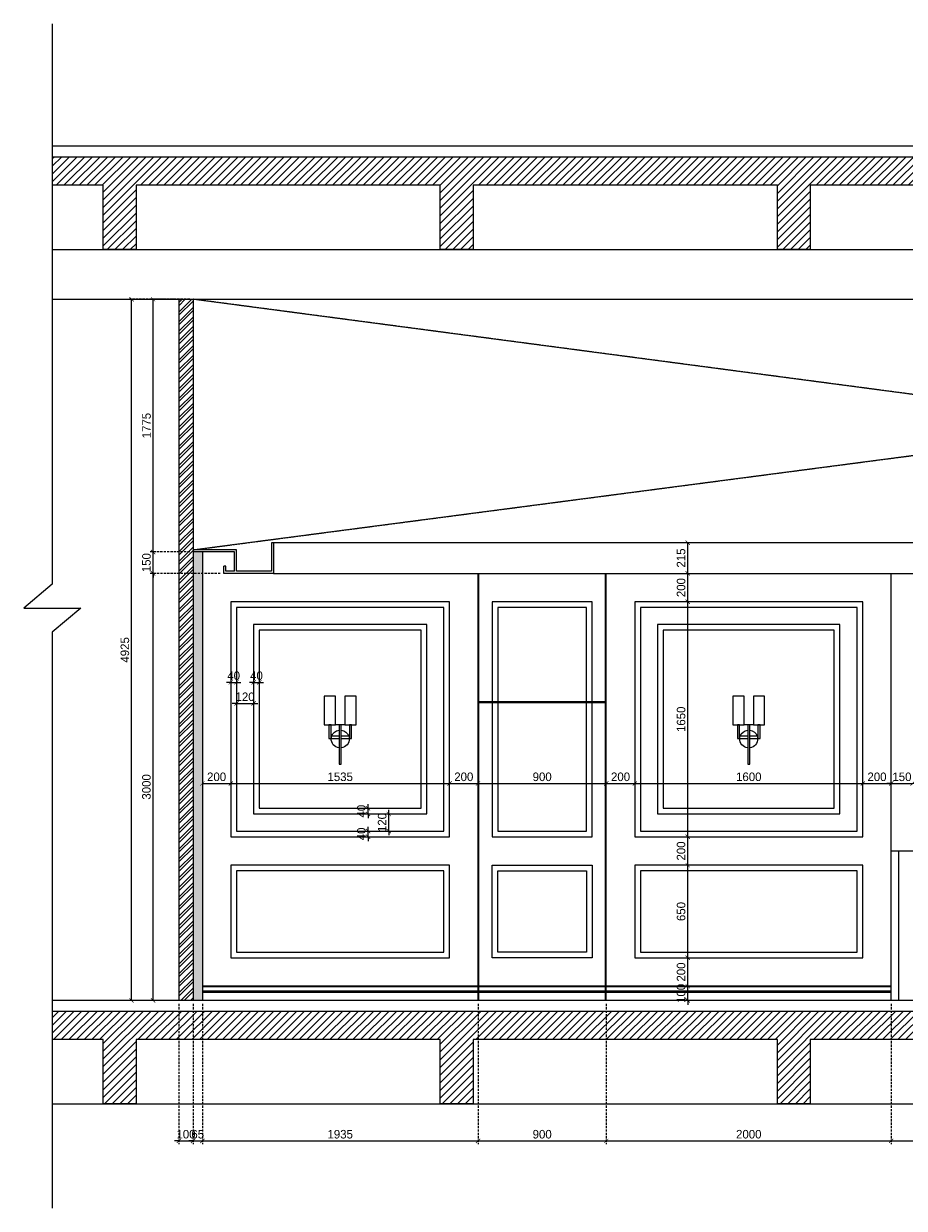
# Model space of a CAD drawing. Header units: millimetres. Extents: x 325 to 282792, y 120 to 12645.
# Tile 11 of 15: x 266681 to 272861, y 4326 to 12645. Entities that reach past the tile are written whole.
import ezdxf

# ---------------------------------------------------------------- set-up
doc = ezdxf.new("R2010")
doc.units = ezdxf.units.MM
doc.header["$LTSCALE"] = 2.5
doc.linetypes.add('DASHED2', pattern=[9.525, 6.35, -3.175])
doc.linetypes.add('HIDDEN', pattern=[0.375, 0.25, -0.125])
for name, color, linetype, lineweight in [('Dimension', 40, 'Continuous', 0), ('ELEVATION 1', 143, 'Continuous', 18), ('ELEVATION 3', 23, 'Continuous', 13), ('ELEVATION 4', 157, 'Continuous', 9), ('ELEVATION 5', 156, 'Continuous', 5), ('HATCH LIGHT', 250, 'Continuous', 0), ('HATCH MEDIUM', 251, 'Continuous', 5)]:
    doc.layers.add(name, color=color, linetype=linetype, lineweight=lineweight)
doc.layers.add('ELEVATION-4', color=8, linetype='Continuous')
doc.styles.get("Standard").update_dxf_attribs({"font": 'GOTHIC.TTF'})
doc.dimstyles.new('AJKD_30', dxfattribs={"dimscale": 30, "dimtxt": 2, "dimasz": 1, "dimexe": 0.8, "dimexo": 0.8, "dimgap": 0.5, "dimtad": 1, "dimdec": 0, "dimzin": 0, "dimdsep": 46, "dimtxsty": 'Standard', "dimblk": 'ARCHTICK', "dimcen": 0.125, "dimclrd": 251, "dimclre": 251, "dimclrt": 42, "dimadec": 0, "dimazin": 0, "dimtfac": 1, "dimtdec": 0, "dimtix": 1, "dimtmove": 1, "dimatfit": 3, "dimfxl": 0, "dimtolj": 1, "dimtzin": 0, "dimarcsym": 0})
pattern_1 = [(45, (-139501.004, -30552.65), (-26.9407684, 26.9407684), [])]

# ---------------------------------------------------------------- blocks, each defined once
blk = doc.blocks.new('E WL')
blk.add_line((-32.7, 276.1), (32.7, 276.1))
for points in [[(-111.4, 476.2), (-32.7, 476.2), (-32.7, 276.1), (-111.4, 276.1)], [(32.7, 476.2), (111.4, 476.2), (111.4, 276.1), (32.7, 276.1)], [(-79.5, 276.1), (-64.5, 276.1), (-64.5, 180.5), (-79.5, 180.5)], [(-7.5, 276.1), (7.5, 276.1), (7.5, 0), (-7.5, 0)], [(64.5, 276.1), (79.5, 276.1), (79.5, 180.5), (64.5, 180.5)]]:
    blk.add_lwpolyline(points, close=True)
for points in [[(-7.5, 180.5), (-64.5, 180.5), (-64.5, 195.5), (-7.5, 195.5)], [(7.5, 195.5), (64.5, 195.5), (64.5, 180.5), (7.5, 180.5)]]:
    blk.add_lwpolyline(points)
for start, end in [(176.59121, 263.10582), (96.89418, 162.68536), (17.31464, 83.21619), (276.78381, 3.40879)]:
    blk.add_arc((0.1, 176.8), 62.9, start, end)
blk = doc.blocks.new('_ArchTick')
at = {"color": 0, "linetype": 'ByBlock', "const_width": 0.15}
blk.add_lwpolyline([(-0.5, -0.5), (0.5, 0.5)], dxfattribs=at)
blk = doc.blocks.new('*D147')
at = {"layer": 'Defpoints', "color": 0}
for p in [(267588.8, 8785.3), (268084.5, 8785.3), (267934.5, 5785.3)]:
    blk.add_point(p, dxfattribs=at)
at = {"layer": 'Dimension', "color": 251, "linetype": 'DASHED2', "lineweight": -2}
for p, q in [((268060.5, 8785.3), (267564.8, 8785.3)), ((267910.5, 5785.3), (267564.8, 5785.3))]:
    blk.add_line(p, q, dxfattribs=at)
at = {"layer": 'Dimension', "color": 251, "lineweight": -2}
blk.add_line((267588.8, 5785.3), (267588.8, 8785.3), dxfattribs=at)
at = {"layer": 'Dimension', "color": 251, "lineweight": -2, "xscale": 30, "yscale": 30, "zscale": 30}
for p, rotation in [((267588.8, 8785.3), 90), ((267588.8, 5785.3), 270)]:
    blk.add_blockref('_ArchTick', p, dxfattribs=dict(at, rotation=rotation))
at = {"layer": 'Dimension', "color": 42, "insert": (267542.3, 7285.3), "char_height": 60, "attachment_point": 5, "rotation": 90}
blk.add_mtext('\\A1;3000', dxfattribs=at)
blk = doc.blocks.new('*D148')
at = {"layer": 'Defpoints', "color": 0}
for p in [(267588.8, 8935.3), (267869.7, 8935.3), (268084.5, 8785.3)]:
    blk.add_point(p, dxfattribs=at)
at = {"layer": 'Dimension', "color": 251, "linetype": 'DASHED2', "lineweight": -2}
for p, q in [((267845.7, 8935.3), (267564.8, 8935.3)), ((268060.5, 8785.3), (267564.8, 8785.3))]:
    blk.add_line(p, q, dxfattribs=at)
at = {"layer": 'Dimension', "color": 251, "lineweight": -2}
for p, q in [((267588.8, 8935.3), (267588.8, 8965.3)), ((267588.8, 8785.3), (267588.8, 8935.3)), ((267588.8, 8785.3), (267588.8, 8755.3))]:
    blk.add_line(p, q, dxfattribs=at)
at = {"layer": 'Dimension', "color": 251, "lineweight": -2, "xscale": 30, "yscale": 30, "zscale": 30}
for p, rotation in [((267588.8, 8935.3), 270), ((267588.8, 8785.3), 90)]:
    blk.add_blockref('_ArchTick', p, dxfattribs=dict(at, rotation=rotation))
at = {"layer": 'Dimension', "color": 42, "insert": (267542.3, 8860.3), "char_height": 60, "attachment_point": 5, "rotation": 90}
blk.add_mtext('\\A1;150', dxfattribs=at)
blk = doc.blocks.new('*D149')
at = {"layer": 'Defpoints', "color": 0}
for p in [(267588.8, 10710.3), (267869.7, 10710.3), (267869.7, 8935.3)]:
    blk.add_point(p, dxfattribs=at)
at = {"layer": 'Dimension', "color": 251, "linetype": 'DASHED2', "lineweight": -2}
for p, q in [((267845.7, 10710.3), (267564.8, 10710.3)), ((267845.7, 8935.3), (267564.8, 8935.3))]:
    blk.add_line(p, q, dxfattribs=at)
at = {"layer": 'Dimension', "color": 251, "lineweight": -2}
blk.add_line((267588.8, 8935.3), (267588.8, 10710.3), dxfattribs=at)
at = {"layer": 'Dimension', "color": 251, "lineweight": -2, "xscale": 30, "yscale": 30, "zscale": 30}
for p, rotation in [((267588.8, 10710.3), 90), ((267588.8, 8935.3), 270)]:
    blk.add_blockref('_ArchTick', p, dxfattribs=dict(at, rotation=rotation))
at = {"layer": 'Dimension', "color": 42, "insert": (267543, 9822.8), "char_height": 60, "attachment_point": 5, "rotation": 90}
blk.add_mtext('\\A1;1775', dxfattribs=at)
blk = doc.blocks.new('*D150')
at = {"layer": 'Defpoints', "color": 0}
for p in [(267437.5, 10710.3), (267769.7, 10710.3), (267769.7, 5785.3)]:
    blk.add_point(p, dxfattribs=at)
at = {"layer": 'Dimension', "color": 251, "linetype": 'DASHED2', "lineweight": -2}
for p, q in [((267745.7, 10710.3), (267413.5, 10710.3)), ((267745.7, 5785.3), (267413.5, 5785.3))]:
    blk.add_line(p, q, dxfattribs=at)
at = {"layer": 'Dimension', "color": 251, "lineweight": -2}
blk.add_line((267437.5, 5785.3), (267437.5, 10710.3), dxfattribs=at)
at = {"layer": 'Dimension', "color": 251, "lineweight": -2, "xscale": 30, "yscale": 30, "zscale": 30}
for p, rotation in [((267437.5, 10710.3), 90), ((267437.5, 5785.3), 270)]:
    blk.add_blockref('_ArchTick', p, dxfattribs=dict(at, rotation=rotation))
at = {"layer": 'Dimension', "color": 42, "insert": (267391, 8247.8), "char_height": 60, "attachment_point": 5, "rotation": 90}
blk.add_mtext('\\A1;4925', dxfattribs=at)
blk = doc.blocks.new('*D151')
at = {"layer": 'Defpoints', "color": 0}
for p in [(267769.7, 5785.3), (267869.7, 5785.3), (267869.7, 4799.3)]:
    blk.add_point(p, dxfattribs=at)
at = {"layer": 'Dimension', "color": 251, "linetype": 'DASHED2', "lineweight": -2}
for p, q in [((267769.7, 5761.3), (267769.7, 4775.3)), ((267869.7, 5761.3), (267869.7, 4775.3))]:
    blk.add_line(p, q, dxfattribs=at)
at = {"layer": 'Dimension', "color": 251, "lineweight": -2}
for p, q in [((267769.7, 4799.3), (267739.7, 4799.3)), ((267769.7, 4799.3), (267869.7, 4799.3)), ((267869.7, 4799.3), (267899.7, 4799.3))]:
    blk.add_line(p, q, dxfattribs=at)
at = {"layer": 'Dimension', "color": 251, "lineweight": -2, "xscale": 30, "yscale": 30, "zscale": 30}
blk.add_blockref('_ArchTick', (267769.7, 4799.3), dxfattribs=at)
at = {"layer": 'Dimension', "color": 251, "lineweight": -2, "xscale": 30, "yscale": 30, "zscale": 30, "rotation": 180}
blk.add_blockref('_ArchTick', (267869.7, 4799.3), dxfattribs=at)
at = {"layer": 'Dimension', "color": 42, "insert": (267819.7, 4845.8), "char_height": 60, "attachment_point": 5}
blk.add_mtext('\\A1;100', dxfattribs=at)
blk = doc.blocks.new('*D152')
at = {"layer": 'Defpoints', "color": 0}
for p in [(267869.7, 5785.3), (267934.5, 5785.3), (267934.5, 4799.3)]:
    blk.add_point(p, dxfattribs=at)
at = {"layer": 'Dimension', "color": 251, "linetype": 'DASHED2', "lineweight": -2}
for p, q in [((267869.7, 5761.3), (267869.7, 4775.3)), ((267934.5, 5761.3), (267934.5, 4775.3))]:
    blk.add_line(p, q, dxfattribs=at)
at = {"layer": 'Dimension', "color": 251, "lineweight": -2}
for p, q in [((267869.7, 4799.3), (267839.7, 4799.3)), ((267869.7, 4799.3), (267934.5, 4799.3)), ((267934.5, 4799.3), (267964.5, 4799.3))]:
    blk.add_line(p, q, dxfattribs=at)
at = {"layer": 'Dimension', "color": 251, "lineweight": -2, "xscale": 30, "yscale": 30, "zscale": 30}
blk.add_blockref('_ArchTick', (267869.7, 4799.3), dxfattribs=at)
at = {"layer": 'Dimension', "color": 251, "lineweight": -2, "xscale": 30, "yscale": 30, "zscale": 30, "rotation": 180}
blk.add_blockref('_ArchTick', (267934.5, 4799.3), dxfattribs=at)
at = {"layer": 'Dimension', "color": 42, "insert": (267902.1, 4845.8), "char_height": 60, "attachment_point": 5}
blk.add_mtext('\\A1;65', dxfattribs=at)
blk = doc.blocks.new('*D153')
at = {"layer": 'Defpoints', "color": 0}
for p in [(267934.5, 5785.3), (269869.7, 5785.3), (269869.7, 4799.3)]:
    blk.add_point(p, dxfattribs=at)
at = {"layer": 'Dimension', "color": 251, "linetype": 'DASHED2', "lineweight": -2}
for p, q in [((267934.5, 5761.3), (267934.5, 4775.3)), ((269869.7, 5761.3), (269869.7, 4775.3))]:
    blk.add_line(p, q, dxfattribs=at)
at = {"layer": 'Dimension', "color": 251, "lineweight": -2}
blk.add_line((267934.5, 4799.3), (269869.7, 4799.3), dxfattribs=at)
at = {"layer": 'Dimension', "color": 251, "lineweight": -2, "xscale": 30, "yscale": 30, "zscale": 30, "rotation": 180}
blk.add_blockref('_ArchTick', (267934.5, 4799.3), dxfattribs=at)
at = {"layer": 'Dimension', "color": 251, "lineweight": -2, "xscale": 30, "yscale": 30, "zscale": 30}
blk.add_blockref('_ArchTick', (269869.7, 4799.3), dxfattribs=at)
at = {"layer": 'Dimension', "color": 42, "insert": (268902.1, 4845.8), "char_height": 60, "attachment_point": 5}
blk.add_mtext('\\A1;1935', dxfattribs=at)
blk = doc.blocks.new('*D154')
at = {"layer": 'Defpoints', "color": 0}
for p in [(269869.7, 5785.3), (270769.7, 5785.3), (270769.7, 4799.3)]:
    blk.add_point(p, dxfattribs=at)
at = {"layer": 'Dimension', "color": 251, "linetype": 'DASHED2', "lineweight": -2}
for p, q in [((269869.7, 5761.3), (269869.7, 4775.3)), ((270769.7, 5761.3), (270769.7, 4775.3))]:
    blk.add_line(p, q, dxfattribs=at)
at = {"layer": 'Dimension', "color": 251, "lineweight": -2}
blk.add_line((269869.7, 4799.3), (270769.7, 4799.3), dxfattribs=at)
at = {"layer": 'Dimension', "color": 251, "lineweight": -2, "xscale": 30, "yscale": 30, "zscale": 30, "rotation": 180}
blk.add_blockref('_ArchTick', (269869.7, 4799.3), dxfattribs=at)
at = {"layer": 'Dimension', "color": 251, "lineweight": -2, "xscale": 30, "yscale": 30, "zscale": 30}
blk.add_blockref('_ArchTick', (270769.7, 4799.3), dxfattribs=at)
at = {"layer": 'Dimension', "color": 42, "insert": (270319.7, 4845.8), "char_height": 60, "attachment_point": 5}
blk.add_mtext('\\A1;900', dxfattribs=at)
blk = doc.blocks.new('*D155')
at = {"layer": 'Defpoints', "color": 0}
for p in [(270769.7, 5785.3), (272769.7, 5785.3), (272769.7, 4799.3)]:
    blk.add_point(p, dxfattribs=at)
at = {"layer": 'Dimension', "color": 251, "linetype": 'DASHED2', "lineweight": -2}
for p, q in [((270769.7, 5761.3), (270769.7, 4775.3)), ((272769.7, 5761.3), (272769.7, 4775.3))]:
    blk.add_line(p, q, dxfattribs=at)
at = {"layer": 'Dimension', "color": 251, "lineweight": -2}
blk.add_line((270769.7, 4799.3), (272769.7, 4799.3), dxfattribs=at)
at = {"layer": 'Dimension', "color": 251, "lineweight": -2, "xscale": 30, "yscale": 30, "zscale": 30, "rotation": 180}
blk.add_blockref('_ArchTick', (270769.7, 4799.3), dxfattribs=at)
at = {"layer": 'Dimension', "color": 251, "lineweight": -2, "xscale": 30, "yscale": 30, "zscale": 30}
blk.add_blockref('_ArchTick', (272769.7, 4799.3), dxfattribs=at)
at = {"layer": 'Dimension', "color": 42, "insert": (271769.7, 4845.8), "char_height": 60, "attachment_point": 5}
blk.add_mtext('\\A1;2000', dxfattribs=at)
blk = doc.blocks.new('*D156')
at = {"layer": 'Defpoints', "color": 0}
for p in [(272769.7, 5785.3), (273667.4, 5785.3), (273667.4, 4799.3)]:
    blk.add_point(p, dxfattribs=at)
at = {"layer": 'Dimension', "color": 251, "linetype": 'DASHED2', "lineweight": -2}
for p, q in [((272769.7, 5761.3), (272769.7, 4775.3)), ((273667.4, 5761.3), (273667.4, 4775.3))]:
    blk.add_line(p, q, dxfattribs=at)
at = {"layer": 'Dimension', "color": 251, "lineweight": -2}
blk.add_line((272769.7, 4799.3), (273667.4, 4799.3), dxfattribs=at)
at = {"layer": 'Dimension', "color": 251, "lineweight": -2, "xscale": 30, "yscale": 30, "zscale": 30, "rotation": 180}
blk.add_blockref('_ArchTick', (272769.7, 4799.3), dxfattribs=at)
at = {"layer": 'Dimension', "color": 251, "lineweight": -2, "xscale": 30, "yscale": 30, "zscale": 30}
blk.add_blockref('_ArchTick', (273667.4, 4799.3), dxfattribs=at)
at = {"layer": 'Dimension', "color": 42, "insert": (273218.6, 4845.8), "char_height": 60, "attachment_point": 5}
blk.add_mtext('\\A1;898', dxfattribs=at)
blk = doc.blocks.new('*D160')
at = {"layer": 'Defpoints', "color": 0}
for p in [(267934.5, 7309.5), (268134.5, 7309.5), (268134.5, 7309.5)]:
    blk.add_point(p, dxfattribs=at)
at = {"layer": 'Dimension', "color": 251, "lineweight": -2}
blk.add_line((267934.5, 7309.5), (268134.5, 7309.5), dxfattribs=at)
at = {"layer": 'Dimension', "color": 251, "lineweight": -2, "xscale": 30, "yscale": 30, "zscale": 30, "rotation": 180}
blk.add_blockref('_ArchTick', (267934.5, 7309.5), dxfattribs=at)
at = {"layer": 'Dimension', "color": 251, "lineweight": -2, "xscale": 30, "yscale": 30, "zscale": 30}
blk.add_blockref('_ArchTick', (268134.5, 7309.5), dxfattribs=at)
at = {"layer": 'Dimension', "color": 42, "insert": (268034.5, 7356), "char_height": 60, "attachment_point": 5}
blk.add_mtext('\\A1;200', dxfattribs=at)
blk = doc.blocks.new('*D161')
at = {"layer": 'Defpoints', "color": 0}
for p in [(268134.5, 7309.5), (269669.7, 7309.5), (269669.7, 7309.5)]:
    blk.add_point(p, dxfattribs=at)
at = {"layer": 'Dimension', "color": 251, "lineweight": -2}
blk.add_line((268134.5, 7309.5), (269669.7, 7309.5), dxfattribs=at)
at = {"layer": 'Dimension', "color": 251, "lineweight": -2, "xscale": 30, "yscale": 30, "zscale": 30, "rotation": 180}
blk.add_blockref('_ArchTick', (268134.5, 7309.5), dxfattribs=at)
at = {"layer": 'Dimension', "color": 251, "lineweight": -2, "xscale": 30, "yscale": 30, "zscale": 30}
blk.add_blockref('_ArchTick', (269669.7, 7309.5), dxfattribs=at)
at = {"layer": 'Dimension', "color": 42, "insert": (268902.1, 7356), "char_height": 60, "attachment_point": 5}
blk.add_mtext('\\A1;1535', dxfattribs=at)
blk = doc.blocks.new('*D162')
at = {"layer": 'Defpoints', "color": 0}
for p in [(269869.7, 7324.5), (269669.7, 7309.5), (269869.7, 7309.5)]:
    blk.add_point(p, dxfattribs=at)
at = {"layer": 'Dimension', "color": 251, "lineweight": -2}
blk.add_line((269669.7, 7309.5), (269869.7, 7309.5), dxfattribs=at)
at = {"layer": 'Dimension', "color": 251, "linetype": 'DASHED2', "lineweight": -2}
blk.add_line((269869.7, 7300.5), (269869.7, 7285.5), dxfattribs=at)
at = {"layer": 'Dimension', "color": 251, "lineweight": -2, "xscale": 30, "yscale": 30, "zscale": 30, "rotation": 180}
blk.add_blockref('_ArchTick', (269669.7, 7309.5), dxfattribs=at)
at = {"layer": 'Dimension', "color": 251, "lineweight": -2, "xscale": 30, "yscale": 30, "zscale": 30}
blk.add_blockref('_ArchTick', (269869.7, 7309.5), dxfattribs=at)
at = {"layer": 'Dimension', "color": 42, "insert": (269769.7, 7356), "char_height": 60, "attachment_point": 5}
blk.add_mtext('\\A1;200', dxfattribs=at)
blk = doc.blocks.new('*D163')
at = {"layer": 'Defpoints', "color": 0}
for p in [(269869.7, 7324.5), (270769.7, 7309.5), (270769.7, 7309.5)]:
    blk.add_point(p, dxfattribs=at)
at = {"layer": 'Dimension', "color": 251, "lineweight": -2}
blk.add_line((269869.7, 7309.5), (270769.7, 7309.5), dxfattribs=at)
at = {"layer": 'Dimension', "color": 251, "linetype": 'DASHED2', "lineweight": -2}
blk.add_line((269869.7, 7300.5), (269869.7, 7285.5), dxfattribs=at)
at = {"layer": 'Dimension', "color": 251, "lineweight": -2, "xscale": 30, "yscale": 30, "zscale": 30, "rotation": 180}
blk.add_blockref('_ArchTick', (269869.7, 7309.5), dxfattribs=at)
at = {"layer": 'Dimension', "color": 251, "lineweight": -2, "xscale": 30, "yscale": 30, "zscale": 30}
blk.add_blockref('_ArchTick', (270769.7, 7309.5), dxfattribs=at)
at = {"layer": 'Dimension', "color": 42, "insert": (270319.7, 7356), "char_height": 60, "attachment_point": 5}
blk.add_mtext('\\A1;900', dxfattribs=at)
blk = doc.blocks.new('*D164')
at = {"layer": 'Defpoints', "color": 0}
for p in [(270769.7, 7309.5), (270969.7, 7309.5), (270969.7, 7309.5)]:
    blk.add_point(p, dxfattribs=at)
at = {"layer": 'Dimension', "color": 251, "lineweight": -2}
blk.add_line((270769.7, 7309.5), (270969.7, 7309.5), dxfattribs=at)
at = {"layer": 'Dimension', "color": 251, "lineweight": -2, "xscale": 30, "yscale": 30, "zscale": 30, "rotation": 180}
blk.add_blockref('_ArchTick', (270769.7, 7309.5), dxfattribs=at)
at = {"layer": 'Dimension', "color": 251, "lineweight": -2, "xscale": 30, "yscale": 30, "zscale": 30}
blk.add_blockref('_ArchTick', (270969.7, 7309.5), dxfattribs=at)
at = {"layer": 'Dimension', "color": 42, "insert": (270869.7, 7356), "char_height": 60, "attachment_point": 5}
blk.add_mtext('\\A1;200', dxfattribs=at)
blk = doc.blocks.new('*D165')
at = {"layer": 'Defpoints', "color": 0}
for p in [(270969.7, 7309.5), (272569.9, 7309.5), (272569.9, 7309.5)]:
    blk.add_point(p, dxfattribs=at)
at = {"layer": 'Dimension', "color": 251, "lineweight": -2}
blk.add_line((270969.7, 7309.5), (272569.9, 7309.5), dxfattribs=at)
at = {"layer": 'Dimension', "color": 251, "lineweight": -2, "xscale": 30, "yscale": 30, "zscale": 30, "rotation": 180}
blk.add_blockref('_ArchTick', (270969.7, 7309.5), dxfattribs=at)
at = {"layer": 'Dimension', "color": 251, "lineweight": -2, "xscale": 30, "yscale": 30, "zscale": 30}
blk.add_blockref('_ArchTick', (272569.9, 7309.5), dxfattribs=at)
at = {"layer": 'Dimension', "color": 42, "insert": (271769.8, 7356), "char_height": 60, "attachment_point": 5}
blk.add_mtext('\\A1;1600', dxfattribs=at)
blk = doc.blocks.new('*D166')
at = {"layer": 'Defpoints', "color": 0}
for p in [(272569.9, 7309.5), (272769.7, 7309.5), (272769.7, 7309.5)]:
    blk.add_point(p, dxfattribs=at)
at = {"layer": 'Dimension', "color": 251, "lineweight": -2}
blk.add_line((272569.9, 7309.5), (272769.7, 7309.5), dxfattribs=at)
at = {"layer": 'Dimension', "color": 251, "lineweight": -2, "xscale": 30, "yscale": 30, "zscale": 30, "rotation": 180}
blk.add_blockref('_ArchTick', (272569.9, 7309.5), dxfattribs=at)
at = {"layer": 'Dimension', "color": 251, "lineweight": -2, "xscale": 30, "yscale": 30, "zscale": 30}
blk.add_blockref('_ArchTick', (272769.7, 7309.5), dxfattribs=at)
at = {"layer": 'Dimension', "color": 42, "insert": (272669.8, 7356), "char_height": 60, "attachment_point": 5}
blk.add_mtext('\\A1;200', dxfattribs=at)
blk = doc.blocks.new('*D167')
at = {"layer": 'Defpoints', "color": 0}
for p in [(272769.7, 7309.5), (272919.7, 7309.5), (272919.7, 7309.5)]:
    blk.add_point(p, dxfattribs=at)
at = {"layer": 'Dimension', "color": 251, "lineweight": -2}
for p, q in [((272769.7, 7309.5), (272739.7, 7309.5)), ((272769.7, 7309.5), (272919.7, 7309.5)), ((272919.7, 7309.5), (272949.7, 7309.5))]:
    blk.add_line(p, q, dxfattribs=at)
at = {"layer": 'Dimension', "color": 251, "lineweight": -2, "xscale": 30, "yscale": 30, "zscale": 30}
blk.add_blockref('_ArchTick', (272769.7, 7309.5), dxfattribs=at)
at = {"layer": 'Dimension', "color": 251, "lineweight": -2, "xscale": 30, "yscale": 30, "zscale": 30, "rotation": 180}
blk.add_blockref('_ArchTick', (272919.7, 7309.5), dxfattribs=at)
at = {"layer": 'Dimension', "color": 42, "insert": (272844.7, 7356), "char_height": 60, "attachment_point": 5}
blk.add_mtext('\\A1;150', dxfattribs=at)
blk = doc.blocks.new('*D176')
at = {"layer": 'Defpoints', "color": 0}
for p in [(271341.3, 5885.3), (271341.3, 5885.3), (271341.3, 5785.3)]:
    blk.add_point(p, dxfattribs=at)
at = {"layer": 'Dimension', "color": 251, "lineweight": -2}
for p, q in [((271341.3, 5885.3), (271341.3, 5915.3)), ((271341.3, 5785.3), (271341.3, 5885.3)), ((271341.3, 5785.3), (271341.3, 5755.3))]:
    blk.add_line(p, q, dxfattribs=at)
at = {"layer": 'Dimension', "color": 251, "lineweight": -2, "xscale": 30, "yscale": 30, "zscale": 30}
for p, rotation in [((271341.3, 5885.3), 270), ((271341.3, 5785.3), 90)]:
    blk.add_blockref('_ArchTick', p, dxfattribs=dict(at, rotation=rotation))
at = {"layer": 'Dimension', "color": 42, "insert": (271294.8, 5835.3), "char_height": 60, "attachment_point": 5, "rotation": 90}
blk.add_mtext('\\A1;100', dxfattribs=at)
blk = doc.blocks.new('*D177')
at = {"layer": 'Defpoints', "color": 0}
for p in [(271341.3, 6085.3), (271341.3, 6085.3), (271341.3, 5885.3)]:
    blk.add_point(p, dxfattribs=at)
at = {"layer": 'Dimension', "color": 251, "lineweight": -2}
blk.add_line((271341.3, 5885.3), (271341.3, 6085.3), dxfattribs=at)
at = {"layer": 'Dimension', "color": 251, "lineweight": -2, "xscale": 30, "yscale": 30, "zscale": 30}
for p, rotation in [((271341.3, 6085.3), 90), ((271341.3, 5885.3), 270)]:
    blk.add_blockref('_ArchTick', p, dxfattribs=dict(at, rotation=rotation))
at = {"layer": 'Dimension', "color": 42, "insert": (271294.8, 5985.3), "char_height": 60, "attachment_point": 5, "rotation": 90}
blk.add_mtext('\\A1;200', dxfattribs=at)
blk = doc.blocks.new('*D178')
at = {"layer": 'Defpoints', "color": 0}
for p in [(271341.3, 6735.3), (271341.3, 6735.3), (271341.3, 6085.3)]:
    blk.add_point(p, dxfattribs=at)
at = {"layer": 'Dimension', "color": 251, "lineweight": -2}
blk.add_line((271341.3, 6085.3), (271341.3, 6735.3), dxfattribs=at)
at = {"layer": 'Dimension', "color": 251, "lineweight": -2, "xscale": 30, "yscale": 30, "zscale": 30}
for p, rotation in [((271341.3, 6735.3), 90), ((271341.3, 6085.3), 270)]:
    blk.add_blockref('_ArchTick', p, dxfattribs=dict(at, rotation=rotation))
at = {"layer": 'Dimension', "color": 42, "insert": (271294.8, 6410.3), "char_height": 60, "attachment_point": 5, "rotation": 90}
blk.add_mtext('\\A1;650', dxfattribs=at)
blk = doc.blocks.new('*D179')
at = {"layer": 'Defpoints', "color": 0}
for p in [(271341.3, 6935.3), (271341.3, 6935.3), (271341.3, 6735.3)]:
    blk.add_point(p, dxfattribs=at)
at = {"layer": 'Dimension', "color": 251, "lineweight": -2}
blk.add_line((271341.3, 6735.3), (271341.3, 6935.3), dxfattribs=at)
at = {"layer": 'Dimension', "color": 251, "lineweight": -2, "xscale": 30, "yscale": 30, "zscale": 30}
for p, rotation in [((271341.3, 6935.3), 90), ((271341.3, 6735.3), 270)]:
    blk.add_blockref('_ArchTick', p, dxfattribs=dict(at, rotation=rotation))
at = {"layer": 'Dimension', "color": 42, "insert": (271294.8, 6835.3), "char_height": 60, "attachment_point": 5, "rotation": 90}
blk.add_mtext('\\A1;200', dxfattribs=at)
blk = doc.blocks.new('*D180')
at = {"layer": 'Defpoints', "color": 0}
for p in [(271341.3, 8585.2), (271341.3, 8585.2), (271341.3, 6935.3)]:
    blk.add_point(p, dxfattribs=at)
at = {"layer": 'Dimension', "color": 251, "lineweight": -2}
blk.add_line((271341.3, 6935.3), (271341.3, 8585.2), dxfattribs=at)
at = {"layer": 'Dimension', "color": 251, "lineweight": -2, "xscale": 30, "yscale": 30, "zscale": 30}
for p, rotation in [((271341.3, 8585.2), 90), ((271341.3, 6935.3), 270)]:
    blk.add_blockref('_ArchTick', p, dxfattribs=dict(at, rotation=rotation))
at = {"layer": 'Dimension', "color": 42, "insert": (271294.8, 7760.2), "char_height": 60, "attachment_point": 5, "rotation": 90}
blk.add_mtext('\\A1;1650', dxfattribs=at)
blk = doc.blocks.new('*D181')
at = {"layer": 'Defpoints', "color": 0}
for p in [(271341.3, 8785.3), (271341.3, 8785.3), (271341.3, 8585.2)]:
    blk.add_point(p, dxfattribs=at)
at = {"layer": 'Dimension', "color": 251, "lineweight": -2}
blk.add_line((271341.3, 8585.2), (271341.3, 8785.3), dxfattribs=at)
at = {"layer": 'Dimension', "color": 251, "lineweight": -2, "xscale": 30, "yscale": 30, "zscale": 30}
for p, rotation in [((271341.3, 8785.3), 90), ((271341.3, 8585.2), 270)]:
    blk.add_blockref('_ArchTick', p, dxfattribs=dict(at, rotation=rotation))
at = {"layer": 'Dimension', "color": 42, "insert": (271294.8, 8685.2), "char_height": 60, "attachment_point": 5, "rotation": 90}
blk.add_mtext('\\A1;200', dxfattribs=at)
blk = doc.blocks.new('*D182')
at = {"layer": 'Defpoints', "color": 0}
for p in [(271341.3, 9000.3), (271341.3, 9000.3), (271341.3, 8785.3)]:
    blk.add_point(p, dxfattribs=at)
at = {"layer": 'Dimension', "color": 251, "lineweight": -2}
blk.add_line((271341.3, 8785.3), (271341.3, 9000.3), dxfattribs=at)
at = {"layer": 'Dimension', "color": 251, "lineweight": -2, "xscale": 30, "yscale": 30, "zscale": 30}
for p, rotation in [((271341.3, 9000.3), 90), ((271341.3, 8785.3), 270)]:
    blk.add_blockref('_ArchTick', p, dxfattribs=dict(at, rotation=rotation))
at = {"layer": 'Dimension', "color": 42, "insert": (271294.8, 8892.8), "char_height": 60, "attachment_point": 5, "rotation": 90}
blk.add_mtext('\\A1;215', dxfattribs=at)
blk = doc.blocks.new('*D189')
at = {"layer": 'Defpoints', "color": 0}
for p in [(268134.5, 8019.7), (268174.5, 8019.7), (268174.5, 8019.7)]:
    blk.add_point(p, dxfattribs=at)
at = {"layer": 'Dimension', "color": 251, "lineweight": -2}
for p, q in [((268134.5, 8019.7), (268104.5, 8019.7)), ((268134.5, 8019.7), (268174.5, 8019.7)), ((268174.5, 8019.7), (268204.5, 8019.7))]:
    blk.add_line(p, q, dxfattribs=at)
at = {"layer": 'Dimension', "color": 251, "lineweight": -2, "xscale": 30, "yscale": 30, "zscale": 30}
blk.add_blockref('_ArchTick', (268134.5, 8019.7), dxfattribs=at)
at = {"layer": 'Dimension', "color": 251, "lineweight": -2, "xscale": 30, "yscale": 30, "zscale": 30, "rotation": 180}
blk.add_blockref('_ArchTick', (268174.5, 8019.7), dxfattribs=at)
at = {"layer": 'Dimension', "color": 42, "insert": (268154.5, 8066.2), "char_height": 60, "attachment_point": 5}
blk.add_mtext('\\A1;40', dxfattribs=at)
blk = doc.blocks.new('*D190')
at = {"layer": 'Defpoints', "color": 0}
for p in [(268294.5, 8019.7), (268334.5, 8019.7), (268334.5, 8019.7)]:
    blk.add_point(p, dxfattribs=at)
at = {"layer": 'Dimension', "color": 251, "lineweight": -2}
for p, q in [((268294.5, 8019.7), (268264.5, 8019.7)), ((268294.5, 8019.7), (268334.5, 8019.7)), ((268334.5, 8019.7), (268364.5, 8019.7))]:
    blk.add_line(p, q, dxfattribs=at)
at = {"layer": 'Dimension', "color": 251, "lineweight": -2, "xscale": 30, "yscale": 30, "zscale": 30}
blk.add_blockref('_ArchTick', (268294.5, 8019.7), dxfattribs=at)
at = {"layer": 'Dimension', "color": 251, "lineweight": -2, "xscale": 30, "yscale": 30, "zscale": 30, "rotation": 180}
blk.add_blockref('_ArchTick', (268334.5, 8019.7), dxfattribs=at)
at = {"layer": 'Dimension', "color": 42, "insert": (268314.5, 8066.2), "char_height": 60, "attachment_point": 5}
blk.add_mtext('\\A1;40', dxfattribs=at)
blk = doc.blocks.new('*D191')
at = {"layer": 'Defpoints', "color": 0}
for p in [(268174.5, 7871.5), (268294.5, 7871.5), (268294.5, 7871.5)]:
    blk.add_point(p, dxfattribs=at)
at = {"layer": 'Dimension', "color": 251, "lineweight": -2}
for p, q in [((268174.5, 7871.5), (268144.5, 7871.5)), ((268174.5, 7871.5), (268294.5, 7871.5)), ((268294.5, 7871.5), (268324.5, 7871.5))]:
    blk.add_line(p, q, dxfattribs=at)
at = {"layer": 'Dimension', "color": 251, "lineweight": -2, "xscale": 30, "yscale": 30, "zscale": 30}
blk.add_blockref('_ArchTick', (268174.5, 7871.5), dxfattribs=at)
at = {"layer": 'Dimension', "color": 251, "lineweight": -2, "xscale": 30, "yscale": 30, "zscale": 30, "rotation": 180}
blk.add_blockref('_ArchTick', (268294.5, 7871.5), dxfattribs=at)
at = {"layer": 'Dimension', "color": 42, "insert": (268234.5, 7918), "char_height": 60, "attachment_point": 5}
blk.add_mtext('\\A1;120', dxfattribs=at)
blk = doc.blocks.new('*D192')
at = {"layer": 'Defpoints', "color": 0}
for p in [(269097.5, 6975.3), (269097.5, 6975.3), (269097.5, 6935.3)]:
    blk.add_point(p, dxfattribs=at)
at = {"layer": 'Dimension', "color": 251, "lineweight": -2}
for p, q in [((269097.5, 6975.3), (269097.5, 7005.3)), ((269097.5, 6935.3), (269097.5, 6975.3)), ((269097.5, 6935.3), (269097.5, 6905.3))]:
    blk.add_line(p, q, dxfattribs=at)
at = {"layer": 'Dimension', "color": 251, "lineweight": -2, "xscale": 30, "yscale": 30, "zscale": 30}
for p, rotation in [((269097.5, 6975.3), 270), ((269097.5, 6935.3), 90)]:
    blk.add_blockref('_ArchTick', p, dxfattribs=dict(at, rotation=rotation))
at = {"layer": 'Dimension', "color": 42, "insert": (269051, 6955.3), "char_height": 60, "attachment_point": 5, "rotation": 90}
blk.add_mtext('\\A1;40', dxfattribs=at)
blk = doc.blocks.new('*D193')
at = {"layer": 'Defpoints', "color": 0}
for p in [(269097.5, 7135.3), (269097.5, 7135.3), (269097.5, 7095.3)]:
    blk.add_point(p, dxfattribs=at)
at = {"layer": 'Dimension', "color": 251, "lineweight": -2}
for p, q in [((269097.5, 7135.3), (269097.5, 7165.3)), ((269097.5, 7095.3), (269097.5, 7135.3)), ((269097.5, 7095.3), (269097.5, 7065.3))]:
    blk.add_line(p, q, dxfattribs=at)
at = {"layer": 'Dimension', "color": 251, "lineweight": -2, "xscale": 30, "yscale": 30, "zscale": 30}
for p, rotation in [((269097.5, 7135.3), 270), ((269097.5, 7095.3), 90)]:
    blk.add_blockref('_ArchTick', p, dxfattribs=dict(at, rotation=rotation))
at = {"layer": 'Dimension', "color": 42, "insert": (269051, 7115.3), "char_height": 60, "attachment_point": 5, "rotation": 90}
blk.add_mtext('\\A1;40', dxfattribs=at)
blk = doc.blocks.new('*D194')
at = {"layer": 'Defpoints', "color": 0}
for p in [(269243.2, 7095.3), (269243.2, 7095.3), (269243.2, 6975.3)]:
    blk.add_point(p, dxfattribs=at)
at = {"layer": 'Dimension', "color": 251, "lineweight": -2}
for p, q in [((269243.2, 7095.3), (269243.2, 7125.3)), ((269243.2, 6975.3), (269243.2, 7095.3)), ((269243.2, 6975.3), (269243.2, 6945.3))]:
    blk.add_line(p, q, dxfattribs=at)
at = {"layer": 'Dimension', "color": 251, "lineweight": -2, "xscale": 30, "yscale": 30, "zscale": 30}
for p, rotation in [((269243.2, 7095.3), 270), ((269243.2, 6975.3), 90)]:
    blk.add_blockref('_ArchTick', p, dxfattribs=dict(at, rotation=rotation))
at = {"layer": 'Dimension', "color": 42, "insert": (269196.7, 7035.3), "char_height": 60, "attachment_point": 5, "rotation": 90}
blk.add_mtext('\\A1;120', dxfattribs=at)

msp = doc.modelspace()

# ---------------------------------------------------------------- hatches: boundary and pattern name
at = {"layer": 'Dimension'}
h = msp.add_hatch(dxfattribs=at)
h.set_pattern_fill('ANSI32', color=251, scale=5)
h.paths.add_polyline_path([(267869.7, 10710.3), (267769.7, 10710.3), (267769.7, 5785.3), (267869.7, 5785.3)])
at = {"layer": 'HATCH LIGHT'}
h = msp.add_hatch(dxfattribs=at)
h.set_pattern_fill('ANSI31', color=256, scale=12)
h.set_pattern_definition(pattern_1)
h.paths.add_polyline_path([(281129.2, 11710.3), (275955.7, 11710.3), (275955.7, 11510.3), (276702.9, 11510.3), (276702.9, 11060.3), (276932.9, 11060.3), (276932.9, 11510.3), (279068.9, 11510.3), (279068.9, 11060.3), (279298.9, 11060.3), (279298.9, 11510.3), (281129.2, 11510.3)])
h.paths.add_polyline_path([(282592.3, 11710.3), (281129.2, 11710.3), (281129.2, 11510.3), (281434.9, 11510.3), (281434.9, 11060.3), (281664.9, 11060.3), (281664.9, 11510.3), (282592.3, 11510.3)])
h.paths.add_polyline_path([(266880.7, 11710.3), (266880.7, 11510.3), (267238.9, 11510.3), (267238.9, 11060.3), (267468.9, 11060.3), (267468.9, 11510.3), (269604.9, 11510.3), (269604.9, 11060.3), (269834.9, 11060.3), (269834.9, 11510.3), (271970.9, 11510.3), (271970.9, 11060.3), (272200.9, 11060.3), (272200.9, 11510.3), (274336.9, 11510.3), (274336.9, 11060.3), (274566.9, 11060.3), (274566.9, 11510.3), (275955.7, 11510.3), (275955.7, 11710.3)])
h = msp.add_hatch(dxfattribs=at)
h.set_pattern_fill('ANSI36', color=256, scale=7)
h.paths.add_polyline_path([(267934.5, 8935.3), (267869.7, 8935.3), (267869.7, 5785.3), (267934.5, 5785.3)])
h = msp.add_hatch(dxfattribs=at)
h.set_pattern_fill('ANSI31', color=256, scale=12)
h.set_pattern_definition(pattern_1)
h.paths.add_polyline_path([(281129.2, 5710.3), (275955.7, 5710.3), (275955.7, 5510.3), (276702.9, 5510.3), (276702.9, 5060.3), (276932.9, 5060.3), (276932.9, 5510.3), (279068.9, 5510.3), (279068.9, 5060.3), (279298.9, 5060.3), (279298.9, 5510.3), (281129.2, 5510.3)])
h.paths.add_polyline_path([(282592.3, 5710.3), (281129.2, 5710.3), (281129.2, 5510.3), (281434.9, 5510.3), (281434.9, 5060.3), (281664.9, 5060.3), (281664.9, 5510.3), (282592.3, 5510.3)])
h.paths.add_polyline_path([(266880.7, 5710.3), (266880.7, 5510.3), (267238.9, 5510.3), (267238.9, 5060.3), (267468.9, 5060.3), (267468.9, 5510.3), (269604.9, 5510.3), (269604.9, 5060.3), (269834.9, 5060.3), (269834.9, 5510.3), (271970.9, 5510.3), (271970.9, 5060.3), (272200.9, 5060.3), (272200.9, 5510.3), (274336.9, 5510.3), (274336.9, 5060.3), (274566.9, 5060.3), (274566.9, 5510.3), (275955.7, 5510.3), (275955.7, 5710.3)])

# ---------------------------------------------------------------- linework, layer by layer
at = {"layer": 'ELEVATION 1'}
for p, q in [((266880.7, 11710.3), (282592.3, 11710.3)), ((267238.9, 11510.3), (266880.7, 11510.3)), ((267238.9, 11060.3), (267238.9, 11510.3)), ((269604.9, 11510.3), (267468.9, 11510.3)), ((267468.9, 11510.3), (267468.9, 11060.3)), ((269604.9, 11060.3), (269604.9, 11510.3)), ((269834.9, 11510.3), (269834.9, 11060.3)), ((271970.9, 11510.3), (269834.9, 11510.3)), ((271970.9, 11060.3), (271970.9, 11510.3)), ((272200.9, 11510.3), (272200.9, 11060.3)), ((274336.9, 11510.3), (272200.9, 11510.3)), ((267468.9, 11060.3), (267238.9, 11060.3)), ((269834.9, 11060.3), (269604.9, 11060.3)), ((272200.9, 11060.3), (271970.9, 11060.3)), ((267769.7, 10710.3), (267769.7, 5785.3)), ((267869.7, 10710.3), (267869.7, 5785.3)), ((267934.5, 8935.3), (267934.5, 5785.3)), ((266880.7, 5710.3), (282592.3, 5710.3)), ((267238.9, 5510.3), (266880.7, 5510.3)), ((267238.9, 5060.3), (267238.9, 5510.3)), ((269604.9, 5510.3), (267468.9, 5510.3)), ((267468.9, 5510.3), (267468.9, 5060.3)), ((269604.9, 5060.3), (269604.9, 5510.3)), ((269834.9, 5510.3), (269834.9, 5060.3)), ((271970.9, 5510.3), (269834.9, 5510.3)), ((271970.9, 5060.3), (271970.9, 5510.3)), ((272200.9, 5510.3), (272200.9, 5060.3)), ((274336.9, 5510.3), (272200.9, 5510.3)), ((267468.9, 5060.3), (267238.9, 5060.3)), ((269834.9, 5060.3), (269604.9, 5060.3)), ((272200.9, 5060.3), (271970.9, 5060.3))]:
    msp.add_line(p, q, dxfattribs=at)
at = {"layer": 'ELEVATION 3'}
for p, q in [((268419.5, 9000.3), (268419.5, 8800.3)), ((268434.5, 9000.3), (268419.5, 9000.3)), ((268434.5, 9000.3), (268434.5, 8785.3)), ((268174.5, 8950.3), (267869.7, 8950.3)), ((268159.5, 8935.3), (267869.7, 8935.3)), ((268159.5, 8800.3), (268159.5, 8935.3)), ((268174.5, 8800.3), (268174.5, 8950.3)), ((268084.5, 8785.3), (268084.5, 8835.3)), ((268099.5, 8835.3), (268084.5, 8835.3)), ((268099.5, 8800.3), (268099.5, 8835.3)), ((268434.5, 8785.3), (268084.5, 8785.3)), ((268159.5, 8800.3), (268099.5, 8800.3)), ((268419.5, 8800.3), (268174.5, 8800.3))]:
    msp.add_line(p, q, dxfattribs=at)
at = {"layer": 'ELEVATION 4'}
for p, q in [((266880.7, 11060.3), (282592.3, 11060.3)), ((266880.7, 10710.3), (282592.3, 10710.3)), ((280178.3, 9000.3), (268434.5, 9000.3)), ((272769.7, 5785.3), (272769.7, 8785.3)), ((272769.7, 6835.3), (273642.7, 6835.3)), ((272819.7, 6835.3), (272819.7, 5785.3)), ((269869.7, 5885.3), (267934.5, 5885.3)), ((269869.7, 5880.3), (267934.5, 5880.3)), ((269869.7, 5850.3), (267934.5, 5850.3)), ((269869.7, 5840.3), (267934.5, 5840.3)), ((270763.7, 5885.3), (269875.7, 5885.3)), ((270763.7, 5885.3), (269875.7, 5885.3)), ((270763.7, 5880.3), (269875.7, 5880.3)), ((270763.7, 5880.3), (269875.7, 5880.3)), ((270763.7, 5850.3), (269875.7, 5850.3)), ((270763.7, 5850.3), (269875.7, 5850.3)), ((270763.7, 5840.3), (269875.7, 5840.3)), ((270763.7, 5840.3), (269875.7, 5840.3)), ((272769.7, 5885.3), (270769.7, 5885.3)), ((272769.7, 5880.3), (270769.7, 5880.3)), ((272769.7, 5850.3), (270769.7, 5850.3)), ((272769.7, 5840.3), (270769.7, 5840.3)), ((282592.3, 5785.3), (266880.7, 5785.3))]:
    msp.add_line(p, q, dxfattribs=at)
msp.add_lwpolyline([(282592.3, 11785.3), (266880.7, 11785.3)], dxfattribs=at)
for points in [[(269669.7, 8585.2), (268134.5, 8585.2), (268134.5, 6935.3), (269669.7, 6935.3)], [(270669.7, 8585.2), (269969.7, 8585.2), (269969.7, 6935.3), (270669.7, 6935.3)], [(272569.9, 8585.2), (270969.7, 8585.2), (270969.7, 6935.3), (272569.9, 6935.3)], [(269629.7, 8545.2), (268174.5, 8545.2), (268174.5, 6975.3), (269629.7, 6975.3)], [(270629.7, 8545.2), (270009.7, 8545.2), (270009.7, 6975.3), (270629.7, 6975.3)], [(272529.9, 8545.2), (271009.7, 8545.2), (271009.7, 6975.3), (272529.9, 6975.3)], [(269509.7, 8425.2), (268294.5, 8425.2), (268294.5, 7095.3), (269509.7, 7095.3)], [(272409.9, 8425.2), (271129.7, 8425.2), (271129.7, 7095.3), (272409.9, 7095.3)], [(269469.7, 8385.2), (268334.5, 8385.2), (268334.5, 7135.3), (269469.7, 7135.3)], [(272369.9, 8385.2), (271169.7, 8385.2), (271169.7, 7135.3), (272369.9, 7135.3)], [(269669.7, 6735.3), (268134.5, 6735.3), (268134.5, 6085.3), (269669.7, 6085.3)], [(269629.7, 6695.3), (268174.5, 6695.3), (268174.5, 6125.3), (269629.7, 6125.3)], [(269969.7, 6735.3), (270669.7, 6735.3), (270669.7, 6085.3), (269969.7, 6085.3)], [(270009.7, 6695.3), (270629.7, 6695.3), (270629.7, 6125.3), (270009.7, 6125.3)], [(272569.9, 6735.3), (270969.7, 6735.3), (270969.7, 6085.3), (272569.9, 6085.3)], [(272529.9, 6695.3), (271009.7, 6695.3), (271009.7, 6125.3), (272529.9, 6125.3)]]:
    msp.add_lwpolyline(points, close=True, dxfattribs=at)
at = {"layer": 'ELEVATION 5'}
for p, q in [((269869.7, 7885.3), (269869.7, 8785.3)), ((269875.7, 7885.3), (269875.7, 8785.3)), ((270763.7, 7885.3), (270763.7, 8785.3)), ((270769.7, 7885.3), (270769.7, 8785.3)), ((269869.7, 5785.3), (269869.7, 7885.3)), ((269869.7, 7885.3), (270769.7, 7885.3)), ((269875.7, 5785.3), (269875.7, 7879.3)), ((269875.7, 7879.3), (270763.7, 7879.3)), ((270763.7, 5785.3), (270763.7, 7879.3)), ((270769.7, 5785.3), (270769.7, 7885.3))]:
    msp.add_line(p, q, dxfattribs=at)
at = {"layer": 'ELEVATION-4'}
msp.add_line((266880.7, 5060.3), (282592.3, 5060.3), dxfattribs=at)
at = {"layer": 'HATCH LIGHT', "linetype": 'HIDDEN', "ltscale": 5}
for p, q in [((267869.7, 8950.3), (281283, 10710.3)), ((281283, 8935.3), (267869.7, 10710.3))]:
    msp.add_line(p, q, dxfattribs=at)
at = {"layer": 'HATCH LIGHT'}
msp.add_line((268434.5, 8785.3), (280178.3, 8785.3), dxfattribs=at)
at = {"layer": 'HATCH MEDIUM', "ltscale": 1.5}
msp.add_lwpolyline([(266880.7, 12645.5), (266880.7, 8709.4), (266680.7, 8540.8), (267080.7, 8540.8), (266880.7, 8372.1), (266880.7, 4325.8)], dxfattribs=at)

# ---------------------------------------------------------------- block references
at = {"layer": 'ELEVATION 5', "xscale": -1}
for p in [(268902.1, 7445.3), (271769.8, 7445.3)]:
    msp.add_blockref('E WL', p, dxfattribs=at)

# ---------------------------------------------------------------- dimensions: what is measured, and where the dimension line sits
at = {"layer": 'Dimension'}
for base, p1, p2, picture, middle in [((267437.5, 10710.3), (267769.7, 5785.3), (267769.7, 10710.3), '*D150', (267391, 8247.8)), ((267588.8, 10710.3), (267869.7, 8935.3), (267869.7, 10710.3), '*D149', (267543, 9822.8)), ((271341.3, 9000.3), (271341.3, 8785.3), (271341.3, 9000.3), '*D182', (271294.8, 8892.8)), ((267588.8, 8935.3), (268084.5, 8785.3), (267869.7, 8935.3), '*D148', (267542.3, 8860.3)), ((267588.8, 8785.3), (267934.5, 5785.3), (268084.5, 8785.3), '*D147', (267542.3, 7285.3)), ((271341.3, 8785.3), (271341.3, 8585.2), (271341.3, 8785.3), '*D181', (271294.8, 8685.2)), ((271341.3, 8585.2), (271341.3, 6935.3), (271341.3, 8585.2), '*D180', (271294.8, 7760.2)), ((269097.5, 7135.3), (269097.5, 7095.3), (269097.5, 7135.3), '*D193', (269051, 7115.3)), ((269243.2, 7095.3), (269243.2, 6975.3), (269243.2, 7095.3), '*D194', (269196.7, 7035.3)), ((269097.5, 6975.3), (269097.5, 6935.3), (269097.5, 6975.3), '*D192', (269051, 6955.3)), ((271341.3, 6935.3), (271341.3, 6735.3), (271341.3, 6935.3), '*D179', (271294.8, 6835.3)), ((271341.3, 6735.3), (271341.3, 6085.3), (271341.3, 6735.3), '*D178', (271294.8, 6410.3)), ((271341.3, 6085.3), (271341.3, 5885.3), (271341.3, 6085.3), '*D177', (271294.8, 5985.3)), ((271341.3, 5885.3), (271341.3, 5785.3), (271341.3, 5885.3), '*D176', (271294.8, 5835.3))]:
    dim = msp.add_linear_dim(base=base, p1=p1, p2=p2, angle=90, dimstyle='AJKD_30', dxfattribs=at)
    dim.commit()
    dim.dimension.update_dxf_attribs({"geometry": picture, "text_midpoint": middle})
for base, p1, p2, picture, middle in [((268174.5, 8019.7), (268134.5, 8019.7), (268174.5, 8019.7), '*D189', (268154.5, 8066.2)), ((268334.5, 8019.7), (268294.5, 8019.7), (268334.5, 8019.7), '*D190', (268314.5, 8066.2)), ((268294.5, 7871.5), (268174.5, 7871.5), (268294.5, 7871.5), '*D191', (268234.5, 7918)), ((268134.5, 7309.5), (267934.5, 7309.5), (268134.5, 7309.5), '*D160', (268034.5, 7356)), ((269669.7, 7309.5), (268134.5, 7309.5), (269669.7, 7309.5), '*D161', (268902.1, 7356)), ((269869.7, 7309.5), (269669.7, 7309.5), (269869.7, 7324.5), '*D162', (269769.7, 7356)), ((270769.7, 7309.5), (269869.7, 7324.5), (270769.7, 7309.5), '*D163', (270319.7, 7356)), ((270969.7, 7309.5), (270769.7, 7309.5), (270969.7, 7309.5), '*D164', (270869.7, 7356)), ((272569.9, 7309.5), (270969.7, 7309.5), (272569.9, 7309.5), '*D165', (271769.8, 7356)), ((272769.7, 7309.5), (272569.9, 7309.5), (272769.7, 7309.5), '*D166', (272669.8, 7356)), ((272919.7, 7309.5), (272769.7, 7309.5), (272919.7, 7309.5), '*D167', (272844.7, 7356)), ((267869.7, 4799.3), (267769.7, 5785.3), (267869.7, 5785.3), '*D151', (267819.7, 4845.8)), ((267934.5, 4799.3), (267869.7, 5785.3), (267934.5, 5785.3), '*D152', (267902.1, 4845.8)), ((269869.7, 4799.3), (267934.5, 5785.3), (269869.7, 5785.3), '*D153', (268902.1, 4845.8)), ((270769.7, 4799.3), (269869.7, 5785.3), (270769.7, 5785.3), '*D154', (270319.7, 4845.8)), ((272769.7, 4799.3), (270769.7, 5785.3), (272769.7, 5785.3), '*D155', (271769.7, 4845.8)), ((273667.4, 4799.3), (272769.7, 5785.3), (273667.4, 5785.3), '*D156', (273218.6, 4845.8))]:
    dim = msp.add_linear_dim(base=base, p1=p1, p2=p2, dimstyle='AJKD_30', dxfattribs=at)
    dim.commit()
    dim.dimension.update_dxf_attribs({"geometry": picture, "text_midpoint": middle})

doc.saveas('drawing.dxf')
